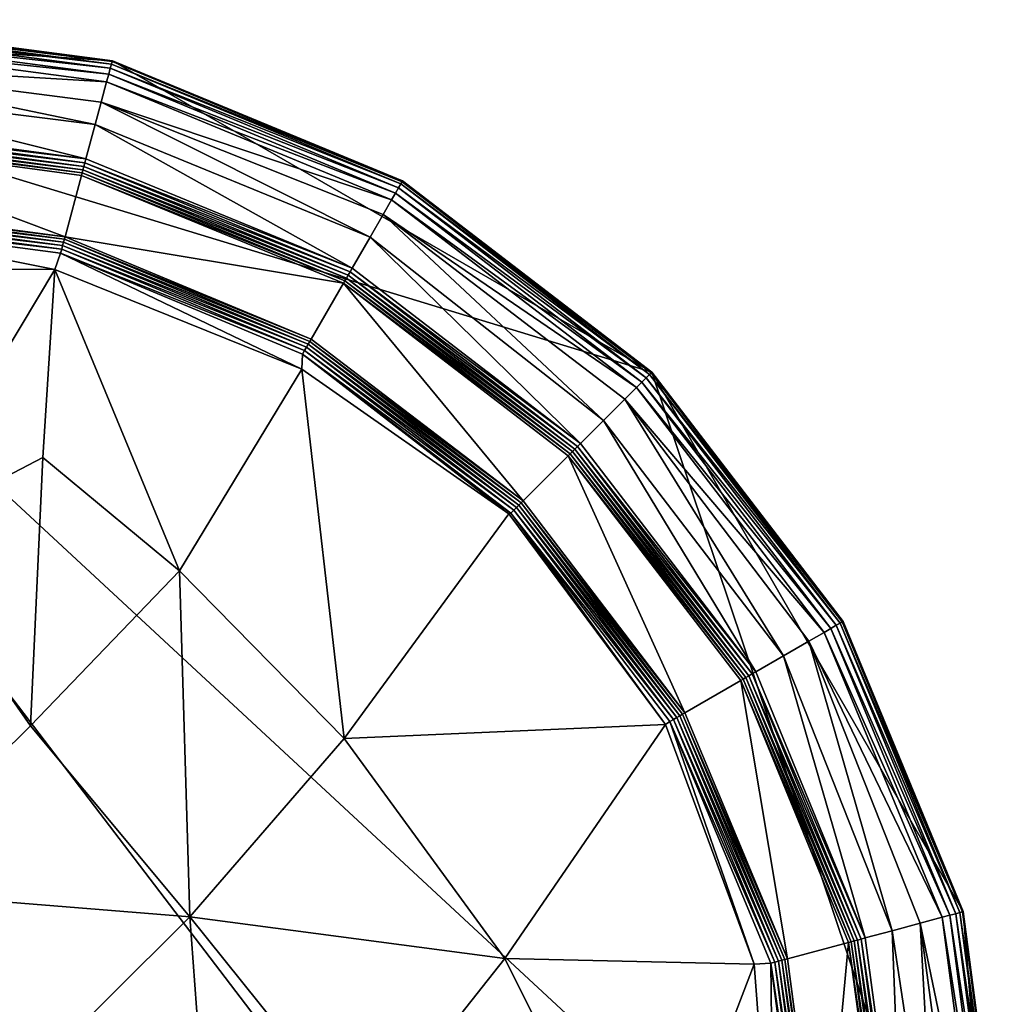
# Model space of a CAD drawing. Header units: centimetres. Extents: x 207.3 to 297.3, y -182.9 to -92.9.
# Tile 7 of 7: x 252.3 to 297.3, y -137.9 to -92.9. Entities that reach past the tile are written whole.
import ezdxf

# ---------------------------------------------------------------- set-up
doc = ezdxf.new("R2010")
doc.units = ezdxf.units.CM
doc.layers.get('0').update_dxf_attribs({"true_color": 0x58b11b})

msp = doc.modelspace()

# ---------------------------------------------------------------- meshes
at = {"color": 173, "true_color": 0x5858e1}
mesh = msp.add_polyface(dxfattribs=at)
corners = [(207.261, -108.144, 0), (208.761, -182.944, 0), (296.891, -182.927, 0), (228.261, -92.944, 0), (246.625, -116.439, 12.009), (252.76, -125.223, 12.013), (245.141, -132.746, 12.016), (238.201, -123.621, 12.008), (229.213, -114.896, 12), (230.059, -113.793, 12), (225.661, -141.746, 12.004), (224.07, -116.274, 12), (225.448, -116.455, 12), (226.826, -116.274, 12), (231.985, -130.646, 12.008), (218.61, -117.932, 12), (222.786, -115.742, 12), (260.042, -133.944, 12.016), (252.424, -141.538, 12.016), (261.255, -150.52, 12.016), (268.045, -143.922, 12.012), (253.313, -112.948, 12.006), (259.56, -118.136, 12.009), (267.096, -125.794, 12.008), (218.187, -167.578, 12), (228.449, -152.632, 12.008), (228.11, -115.742, 12), (237.259, -141.287, 12.012), (243.686, -149.572, 12.016), (252.436, -156.956, 12.012), (265.528, -164.287, 12.008), (232.704, -159.254, 12.008)]
mesh.append_faces([[corners[k] for k in face] for face in [(10, 13, 14), (13, 7, 14)]], dxfattribs={"vtx0": -1, "color": 173})
mesh.append_faces([[corners[k] for k in face] for face in [(10, 15, 11)]], dxfattribs={"vtx0": -1, "vtx1": -1, "color": 173})
mesh.append_faces([[corners[k] for k in face] for face in [(0, 1, 2), (0, 2, 3)]], dxfattribs={"vtx0": -1, "vtx1": -1, "vtx2": -1, "color": 173})
mesh.append_faces([[corners[k] for k in face] for face in [(10, 12, 13)]], dxfattribs={"vtx0": -1, "vtx2": -1, "color": 173})
mesh.append_faces([[corners[k] for k in face] for face in [(4, 7, 9), (13, 26, 7)]], dxfattribs={"vtx1": -1, "vtx2": -1, "color": 173})
mesh.append_faces([[corners[k] for k in face] for face in [(4, 5, 6), (6, 7, 4), (7, 8, 9), (10, 11, 12), (15, 16, 11), (6, 5, 17), (17, 18, 6), (19, 18, 17), (17, 20, 19), (21, 22, 5), (5, 4, 21), (22, 23, 17), (17, 5, 22), (24, 10, 25), (26, 8, 7), (14, 7, 6), (6, 27, 14), (27, 6, 18), (18, 28, 27), (18, 19, 29), (29, 28, 18), (30, 29, 19), (10, 14, 27), (27, 25, 10), (25, 27, 28), (28, 31, 25), (31, 28, 29)]], dxfattribs={"vtx2": -1, "color": 173})
mesh = msp.add_polyface(dxfattribs=at)
corners = [(254.334, -102.861, 12.411), (242.244, -101.258, 12.41), (242.249, -98.331, 16.59), (242.261, -92.944, 15.313), (242.261, -92.944, 16), (228.261, -92.944, 16), (255.29, -99.301, 17), (242.249, -97.544, 17), (242.249, -96.044, 17), (228.249, -97.58, 17), (242.261, -92.984, 16.36), (228.261, -92.982, 16.36), (242.261, -93.104, 16.64), (242.261, -93.304, 16.84), (228.261, -93.286, 16.84), (242.261, -93.584, 16.96), (228.261, -93.552, 16.96), (242.261, -93.944, 17), (228.261, -93.893, 17), (242.249, -98.208, 16.738), (255.118, -99.941, 16.737), (242.243, -102.044, 12), (242.243, -101.853, 12.016), (254.18, -103.434, 12.016), (242.249, -98.068, 16.853), (255.154, -99.806, 16.852), (242.249, -97.91, 16.934), (255.195, -99.654, 16.934), (242.249, -97.736, 16.984), (255.24, -99.486, 16.984), (242.243, -101.678, 12.066), (254.225, -103.266, 12.066), (242.244, -101.521, 12.147), (254.266, -103.114, 12.148), (242.244, -101.381, 12.262), (254.302, -102.979, 12.263), (228.244, -101.427, 12.384), (242.261, -94.944, 17), (228.249, -96.044, 17), (228.261, -94.944, 17), (228.249, -98.325, 16.61), (228.249, -98.206, 16.751), (228.249, -98.071, 16.86), (228.249, -97.923, 16.938), (228.249, -97.759, 16.984), (228.243, -101.983, 12.015), (228.243, -101.825, 12.061), (228.244, -101.679, 12.138), (228.244, -101.547, 12.246), (242.261, -92.944, 0), (228.261, -92.944, 15.313), (256.496, -94.818, 0), (228.261, -92.944, 0), (228.243, -102.153, 12), (242.277, -104.298, 12), (253.869, -104.368, 12)]
mesh.append_faces([[corners[k] for k in face] for face in [(0, 1, 2), (3, 4, 5), (6, 7, 8), (8, 7, 9), (5, 4, 10), (11, 10, 12), (12, 13, 14), (13, 15, 16), (15, 17, 18), (2, 19, 20), (21, 22, 23), (19, 24, 25), (24, 26, 27), (26, 28, 29), (28, 7, 6), (22, 30, 31), (30, 32, 33), (32, 34, 35), (34, 1, 0), (2, 1, 36), (37, 8, 38), (17, 37, 39), (19, 2, 40), (24, 19, 41), (26, 24, 42), (28, 26, 43), (7, 28, 44), (30, 22, 45), (32, 30, 46), (34, 32, 47), (1, 34, 48), (49, 3, 50), (51, 49, 52), (53, 21, 54), (55, 54, 21)]], dxfattribs={"vtx2": -1, "color": 173})
mesh = msp.add_polyface(dxfattribs=at)
corners = [(282.654, -124.623, 12.408), (275.267, -114.938, 12.41), (277.335, -112.87, 16.59), (285.216, -123.144, 16.592), (285.324, -123.082, 16.739), (277.423, -112.783, 16.738), (282.137, -124.922, 12.016), (281.971, -125.018, 12), (274.711, -115.494, 12), (274.846, -115.359, 12.016), (285.446, -123.012, 16.853), (285.582, -122.933, 16.935), (277.522, -112.684, 16.853), (285.734, -122.846, 16.984), (277.633, -112.573, 16.934), (282.288, -124.834, 12.065), (274.97, -115.236, 12.066), (282.425, -124.756, 12.147), (275.081, -115.125, 12.148), (282.547, -124.685, 12.261), (275.18, -115.025, 12.262), (297.261, -156.943, 0), (281.152, -109.053, 0), (228.261, -92.944, 0), (296.891, -182.927, 0), (281.78, -125.161, 12), (274.437, -135.847, 12.008), (267.096, -125.794, 12.008), (274.616, -115.521, 12), (280.938, -148.875, 12.004), (286.299, -170.665, 12), (276.861, -155.875, 12.008), (265.151, -108.919, 12), (259.56, -118.136, 12.009), (285.836, -136.116, 12), (272.274, -160.426, 12.008), (261.255, -150.52, 12.016), (268.045, -143.922, 12.012), (260.042, -133.944, 12.016), (265.528, -164.287, 12.008)]
mesh.append_faces([[corners[k] for k in face] for face in [(29, 30, 31)]], dxfattribs={"vtx0": -1, "color": 173})
mesh.append_faces([[corners[k] for k in face] for face in [(21, 22, 23), (24, 21, 23)]], dxfattribs={"vtx0": -1, "vtx1": -1, "vtx2": -1, "color": 173})
mesh.append_faces([[corners[k] for k in face] for face in [(0, 1, 2), (2, 3, 0), (4, 3, 2), (2, 5, 4), (6, 7, 8), (8, 9, 6), (10, 4, 5), (11, 10, 12), (13, 11, 14), (15, 6, 9), (9, 16, 15), (17, 15, 16), (16, 18, 17), (19, 17, 18), (18, 20, 19), (0, 19, 20), (20, 1, 0), (25, 26, 27), (27, 28, 25), (8, 7, 25), (25, 28, 8), (32, 28, 27), (27, 33, 32), (26, 25, 34), (34, 29, 26), (31, 35, 36), (36, 37, 31), (38, 27, 26), (26, 37, 38), (37, 26, 29), (29, 31, 37), (36, 35, 39)]], dxfattribs={"vtx2": -1, "color": 173})
mesh = msp.add_polyface(dxfattribs=at)
corners = [(242.249, -98.331, 16.59), (255.086, -100.059, 16.589), (254.334, -102.861, 12.411), (242.261, -92.944, 16), (242.261, -92.944, 15.313), (256.496, -94.818, 15.313), (256.496, -94.818, 16), (269.761, -100.313, 15.313), (255.712, -97.734, 17), (242.249, -96.044, 17), (242.261, -94.944, 17), (255.986, -96.714, 17), (268.277, -102.883, 17), (255.29, -99.301, 17), (242.261, -93.944, 17), (256.236, -95.784, 17), (269.261, -101.179, 17), (242.261, -92.984, 16.36), (256.486, -94.857, 16.36), (269.761, -100.313, 16), (242.261, -93.104, 16.64), (256.455, -94.973, 16.64), (242.261, -93.304, 16.84), (256.403, -95.166, 16.84), (242.261, -93.584, 16.96), (256.33, -95.436, 16.96), (269.741, -100.348, 16.36), (269.681, -100.451, 16.64), (269.581, -100.625, 16.84), (269.441, -100.867, 16.96), (255.118, -99.941, 16.737), (255.154, -99.806, 16.852), (242.249, -98.208, 16.738), (255.195, -99.654, 16.934), (242.249, -98.068, 16.853), (255.24, -99.486, 16.984), (242.249, -97.91, 16.934), (242.249, -97.736, 16.984), (242.261, -92.944, 0), (256.496, -94.818, 0), (281.152, -109.053, 0), (228.261, -92.944, 0)]
mesh.append_faces([[corners[k] for k in face] for face in [(40, 39, 41)]], dxfattribs={"vtx0": -1, "vtx1": -1, "vtx2": -1, "color": 173})
mesh.append_faces([[corners[k] for k in face] for face in [(0, 1, 2), (3, 4, 5), (5, 6, 3), (6, 5, 7), (8, 9, 10), (10, 11, 8), (12, 8, 11), (9, 8, 13), (10, 14, 15), (15, 11, 10), (11, 15, 16), (17, 3, 6), (6, 18, 17), (18, 6, 19), (20, 17, 18), (18, 21, 20), (22, 20, 21), (21, 23, 22), (24, 22, 23), (23, 25, 24), (14, 24, 25), (25, 15, 14), (21, 18, 26), (23, 21, 27), (25, 23, 28), (15, 25, 29), (30, 1, 0), (31, 30, 32), (33, 31, 34), (35, 33, 36), (13, 35, 37), (38, 39, 5), (5, 4, 38), (7, 5, 39)]], dxfattribs={"vtx2": -1, "color": 173})
mesh = msp.add_polyface(dxfattribs=at)
corners = [(275.267, -114.938, 12.41), (265.583, -107.552, 12.408), (267.061, -104.989, 16.592), (277.335, -112.87, 16.59), (269.761, -100.313, 15.313), (269.761, -100.313, 16), (256.496, -94.818, 16), (255.986, -96.714, 17), (268.871, -101.854, 17), (268.277, -102.883, 17), (278.941, -111.264, 17), (277.892, -112.314, 17), (267.456, -104.306, 17), (255.712, -97.734, 17), (269.261, -101.179, 17), (280.445, -109.761, 17), (269.741, -100.348, 16.36), (256.486, -94.857, 16.36), (269.441, -100.867, 16.96), (280.699, -109.506, 16.96), (269.681, -100.451, 16.64), (256.455, -94.973, 16.64), (269.581, -100.625, 16.84), (256.403, -95.166, 16.84), (256.33, -95.436, 16.96), (256.236, -95.784, 17), (267.123, -104.882, 16.739), (277.423, -112.783, 16.738), (274.846, -115.359, 12.016), (274.711, -115.494, 12), (265.188, -108.235, 12), (265.284, -108.069, 12.016), (267.194, -104.76, 16.853), (277.522, -112.684, 16.853), (267.273, -104.623, 16.935), (277.633, -112.573, 16.934), (267.36, -104.472, 16.984), (277.756, -112.449, 16.984), (255.24, -99.486, 16.984), (274.97, -115.236, 12.066), (265.371, -107.918, 12.065), (275.081, -115.125, 12.148), (265.45, -107.781, 12.147), (275.18, -115.025, 12.262), (265.521, -107.659, 12.261), (256.496, -94.818, 0), (269.761, -100.313, 0), (281.152, -109.053, 0), (274.616, -115.521, 12), (265.151, -108.919, 12)]
mesh.append_faces([[corners[k] for k in face] for face in [(0, 1, 2), (2, 3, 0), (4, 5, 6), (7, 8, 9), (10, 9, 8), (11, 12, 9), (13, 9, 12), (14, 8, 7), (8, 14, 15), (5, 16, 17), (14, 18, 19), (16, 20, 21), (20, 22, 23), (22, 18, 24), (18, 14, 25), (2, 26, 27), (28, 29, 30), (30, 31, 28), (26, 32, 33), (32, 34, 35), (34, 36, 37), (36, 12, 11), (12, 36, 38), (39, 28, 31), (31, 40, 39), (41, 39, 40), (40, 42, 41), (43, 41, 42), (42, 44, 43), (0, 43, 44), (44, 1, 0), (45, 46, 4), (47, 46, 45), (30, 29, 48), (48, 49, 30)]], dxfattribs={"vtx2": -1, "color": 173})
mesh = msp.add_polyface(dxfattribs=at)
corners = [(254.334, -102.861, 12.411), (255.086, -100.059, 16.589), (267.061, -104.989, 16.592), (265.583, -107.552, 12.408), (267.456, -104.306, 17), (255.29, -99.301, 17), (255.712, -97.734, 17), (254.18, -103.434, 12.016), (254.13, -103.619, 12), (242.243, -102.044, 12), (267.123, -104.882, 16.739), (255.118, -99.941, 16.737), (265.284, -108.069, 12.016), (265.188, -108.235, 12), (254.225, -103.266, 12.066), (242.243, -101.853, 12.016), (254.266, -103.114, 12.148), (242.243, -101.678, 12.066), (254.302, -102.979, 12.263), (242.244, -101.521, 12.147), (242.244, -101.381, 12.262), (267.194, -104.76, 16.853), (255.154, -99.806, 16.852), (267.273, -104.623, 16.935), (255.195, -99.654, 16.934), (267.36, -104.472, 16.984), (255.24, -99.486, 16.984), (265.371, -107.918, 12.065), (265.45, -107.781, 12.147), (265.521, -107.659, 12.261), (246.625, -116.439, 12.009), (242.277, -104.298, 12), (253.869, -104.368, 12), (253.313, -112.948, 12.006), (265.151, -108.919, 12), (259.56, -118.136, 12.009)]
mesh.append_faces([[corners[k] for k in face] for face in [(0, 1, 2), (2, 3, 0), (4, 5, 6), (7, 8, 9), (10, 2, 1), (1, 11, 10), (12, 13, 8), (8, 7, 12), (14, 7, 15), (16, 14, 17), (18, 16, 19), (0, 18, 20), (21, 10, 11), (11, 22, 21), (23, 21, 22), (22, 24, 23), (25, 23, 24), (24, 26, 25), (26, 5, 4), (27, 12, 7), (7, 14, 27), (28, 27, 14), (14, 16, 28), (29, 28, 16), (16, 18, 29), (3, 29, 18), (18, 0, 3), (30, 31, 32), (32, 33, 30), (9, 8, 32), (8, 13, 34), (34, 32, 8), (32, 34, 35), (35, 33, 32)]], dxfattribs={"vtx2": -1, "color": 173})
mesh = msp.add_polyface(dxfattribs=at)
corners = [(281.152, -109.053, 16), (281.152, -109.053, 15.313), (289.893, -120.444, 15.313), (269.761, -100.313, 16), (269.761, -100.313, 15.313), (268.871, -101.854, 17), (279.925, -110.281, 17), (278.941, -111.264, 17), (287.175, -122.014, 17), (285.899, -122.75, 17), (277.892, -112.314, 17), (268.277, -102.883, 17), (280.445, -109.761, 17), (289.027, -120.944, 17), (281.124, -109.082, 16.36), (289.893, -120.444, 16), (269.741, -100.348, 16.36), (281.039, -109.167, 16.64), (289.858, -120.464, 16.36), (280.897, -109.308, 16.84), (289.754, -120.524, 16.64), (280.699, -109.506, 16.96), (289.581, -120.624, 16.84), (289.338, -120.764, 16.96), (269.681, -100.451, 16.64), (269.581, -100.625, 16.84), (269.441, -100.867, 16.96), (269.261, -101.179, 17), (277.423, -112.783, 16.738), (277.335, -112.87, 16.59), (267.061, -104.989, 16.592), (277.522, -112.684, 16.853), (285.446, -123.012, 16.853), (277.633, -112.573, 16.934), (285.582, -122.933, 16.935), (277.756, -112.449, 16.984), (285.734, -122.846, 16.984), (267.123, -104.882, 16.739), (267.194, -104.76, 16.853), (267.273, -104.623, 16.935), (267.36, -104.472, 16.984), (281.152, -109.053, 0), (269.761, -100.313, 0)]
mesh.append_faces([[corners[k] for k in face] for face in [(0, 1, 2), (3, 4, 1), (1, 0, 3), (5, 6, 7), (8, 7, 6), (9, 10, 7), (11, 7, 10), (12, 6, 5), (6, 12, 13), (14, 0, 15), (16, 3, 0), (0, 14, 16), (17, 14, 18), (19, 17, 20), (21, 19, 22), (12, 21, 23), (24, 16, 14), (14, 17, 24), (25, 24, 17), (17, 19, 25), (26, 25, 19), (19, 21, 26), (21, 12, 27), (28, 29, 30), (28, 31, 32), (31, 33, 34), (33, 35, 36), (35, 10, 9), (31, 28, 37), (33, 31, 38), (35, 33, 39), (10, 35, 40), (2, 1, 41), (42, 41, 1), (1, 4, 42)]], dxfattribs={"vtx2": -1, "color": 173})
mesh = msp.add_polyface(dxfattribs=at)
corners = [(287.345, -135.865, 12.411), (282.654, -124.623, 12.408), (285.216, -123.144, 16.592), (289.893, -120.444, 16), (289.893, -120.444, 15.313), (295.387, -133.709, 15.313), (281.152, -109.053, 16), (279.925, -110.281, 17), (288.321, -121.351, 17), (287.175, -122.014, 17), (292.135, -134.581, 17), (290.904, -134.911, 17), (285.899, -122.75, 17), (278.941, -111.264, 17), (289.027, -120.944, 17), (294.421, -133.968, 17), (289.858, -120.464, 16.36), (295.387, -133.709, 16), (281.124, -109.082, 16.36), (289.754, -120.524, 16.64), (295.348, -133.72, 16.36), (289.581, -120.624, 16.84), (295.233, -133.751, 16.64), (289.338, -120.764, 16.96), (295.039, -133.802, 16.84), (294.769, -133.875, 16.96), (281.039, -109.167, 16.64), (280.897, -109.308, 16.84), (280.699, -109.506, 16.96), (280.445, -109.761, 17), (285.324, -123.082, 16.739), (290.264, -135.083, 16.737), (281.971, -125.018, 12), (282.137, -124.922, 12.016), (286.771, -136.019, 12.016), (285.446, -123.012, 16.853), (290.4, -135.047, 16.852), (285.582, -122.933, 16.935), (290.551, -135.006, 16.934), (285.734, -122.846, 16.984), (290.719, -134.961, 16.984), (277.756, -112.449, 16.984), (282.288, -124.834, 12.065), (286.94, -135.974, 12.066), (282.425, -124.756, 12.147), (287.091, -135.933, 12.148), (282.547, -124.685, 12.261), (287.226, -135.897, 12.263), (289.893, -120.444, 0), (295.387, -133.709, 0), (281.152, -109.053, 0), (285.836, -136.116, 12), (281.78, -125.161, 12)]
mesh.append_faces([[corners[k] for k in face] for face in [(0, 1, 2), (3, 4, 5), (4, 3, 6), (7, 8, 9), (10, 9, 8), (11, 12, 9), (13, 9, 12), (14, 8, 7), (8, 14, 15), (16, 3, 17), (3, 16, 18), (19, 16, 20), (21, 19, 22), (23, 21, 24), (14, 23, 25), (16, 19, 26), (19, 21, 27), (21, 23, 28), (23, 14, 29), (2, 30, 31), (32, 33, 34), (30, 35, 36), (35, 37, 38), (37, 39, 40), (39, 12, 11), (12, 39, 41), (33, 42, 43), (42, 44, 45), (44, 46, 47), (46, 1, 0), (48, 49, 5), (5, 4, 48), (50, 48, 4), (49, 48, 50), (51, 52, 32)]], dxfattribs={"vtx2": -1, "color": 173})
mesh = msp.add_polyface(dxfattribs=at)
corners = [(285.216, -123.144, 16.592), (290.146, -135.115, 16.589), (287.345, -135.865, 12.411), (295.387, -133.709, 16), (295.387, -133.709, 15.313), (297.261, -147.943, 15.313), (289.893, -120.444, 16), (288.321, -121.351, 17), (293.411, -134.239, 17), (292.135, -134.581, 17), (294.161, -147.943, 17), (292.661, -147.943, 17), (290.904, -134.911, 17), (287.175, -122.014, 17), (294.421, -133.968, 17), (296.261, -147.943, 17), (295.348, -133.72, 16.36), (297.261, -147.943, 16), (289.858, -120.464, 16.36), (295.233, -133.751, 16.64), (297.221, -147.943, 16.36), (295.039, -133.802, 16.84), (297.101, -147.943, 16.64), (294.769, -133.875, 16.96), (296.901, -147.943, 16.84), (296.621, -147.943, 16.96), (289.754, -120.524, 16.64), (289.581, -120.624, 16.84), (289.338, -120.764, 16.96), (289.027, -120.944, 17), (290.264, -135.083, 16.737), (286.771, -136.019, 12.016), (286.587, -136.069, 12), (281.971, -125.018, 12), (290.4, -135.047, 16.852), (290.551, -135.006, 16.934), (292.295, -147.943, 16.934), (290.719, -134.961, 16.984), (292.47, -147.943, 16.984), (285.324, -123.082, 16.739), (285.446, -123.012, 16.853), (285.582, -122.933, 16.935), (285.734, -122.846, 16.984), (286.94, -135.974, 12.066), (282.137, -124.922, 12.016), (287.091, -135.933, 12.148), (282.288, -124.834, 12.065), (287.226, -135.897, 12.263), (282.425, -124.756, 12.147), (282.547, -124.685, 12.261), (295.387, -133.709, 0), (297.261, -156.943, 0), (281.152, -109.053, 0), (285.836, -136.116, 12)]
mesh.append_faces([[corners[k] for k in face] for face in [(51, 50, 52)]], dxfattribs={"vtx0": -1, "vtx1": -1, "vtx2": -1, "color": 173})
mesh.append_faces([[corners[k] for k in face] for face in [(0, 1, 2), (3, 4, 5), (4, 3, 6), (7, 8, 9), (10, 9, 8), (11, 12, 9), (13, 9, 12), (14, 8, 7), (8, 14, 15), (16, 3, 17), (3, 16, 18), (19, 16, 20), (21, 19, 22), (23, 21, 24), (14, 23, 25), (16, 19, 26), (19, 21, 27), (21, 23, 28), (23, 14, 29), (30, 1, 0), (31, 32, 33), (34, 35, 36), (35, 37, 38), (37, 12, 11), (34, 30, 39), (35, 34, 40), (37, 35, 41), (12, 37, 42), (43, 31, 44), (45, 43, 46), (47, 45, 48), (2, 47, 49), (5, 4, 50), (33, 32, 53)]], dxfattribs={"vtx2": -1, "color": 173})
mesh = msp.add_polyface(dxfattribs=at)
corners = [(288.948, -147.944, 12.41), (287.345, -135.865, 12.411), (290.146, -135.115, 16.589), (291.874, -147.943, 16.59), (297.261, -147.943, 15.313), (297.261, -147.943, 16), (295.387, -133.709, 16), (293.411, -134.239, 17), (295.261, -147.943, 17), (294.161, -147.943, 17), (292.135, -134.581, 17), (292.661, -147.943, 17), (296.261, -147.943, 17), (297.221, -147.943, 16.36), (295.348, -133.72, 16.36), (297.101, -147.943, 16.64), (295.233, -133.751, 16.64), (296.901, -147.943, 16.84), (295.039, -133.802, 16.84), (296.621, -147.943, 16.96), (294.769, -133.875, 16.96), (294.421, -133.968, 17), (291.998, -147.943, 16.738), (290.264, -135.083, 16.737), (288.353, -147.944, 12.016), (288.161, -147.944, 12), (286.587, -136.069, 12), (286.771, -136.019, 12.016), (292.138, -147.943, 16.853), (290.4, -135.047, 16.852), (292.295, -147.943, 16.934), (292.47, -147.943, 16.984), (290.551, -135.006, 16.934), (290.719, -134.961, 16.984), (288.527, -147.944, 12.066), (286.94, -135.974, 12.066), (288.684, -147.944, 12.147), (287.091, -135.933, 12.148), (288.825, -147.944, 12.262), (287.226, -135.897, 12.263), (295.387, -133.709, 0), (297.261, -147.943, 0), (296.654, -156.943, 16.96), (296.313, -156.943, 17), (297.261, -156.943, 0), (280.938, -148.875, 12.004), (285.836, -136.116, 12), (286.731, -147.944, 12)]
mesh.append_faces([[corners[k] for k in face] for face in [(0, 1, 2), (2, 3, 0), (4, 5, 6), (7, 8, 9), (10, 9, 11), (12, 8, 7), (5, 13, 14), (13, 15, 16), (15, 17, 18), (17, 19, 20), (19, 12, 21), (22, 3, 2), (2, 23, 22), (24, 25, 26), (26, 27, 24), (28, 22, 23), (23, 29, 28), (30, 28, 29), (31, 30, 32), (11, 31, 33), (34, 24, 27), (27, 35, 34), (36, 34, 35), (35, 37, 36), (38, 36, 37), (37, 39, 38), (0, 38, 39), (39, 1, 0), (40, 41, 4), (42, 19, 17), (43, 12, 19), (44, 41, 40), (45, 46, 47), (26, 25, 47), (47, 46, 26)]], dxfattribs={"vtx2": -1, "color": 173})

doc.saveas('drawing.dxf')
